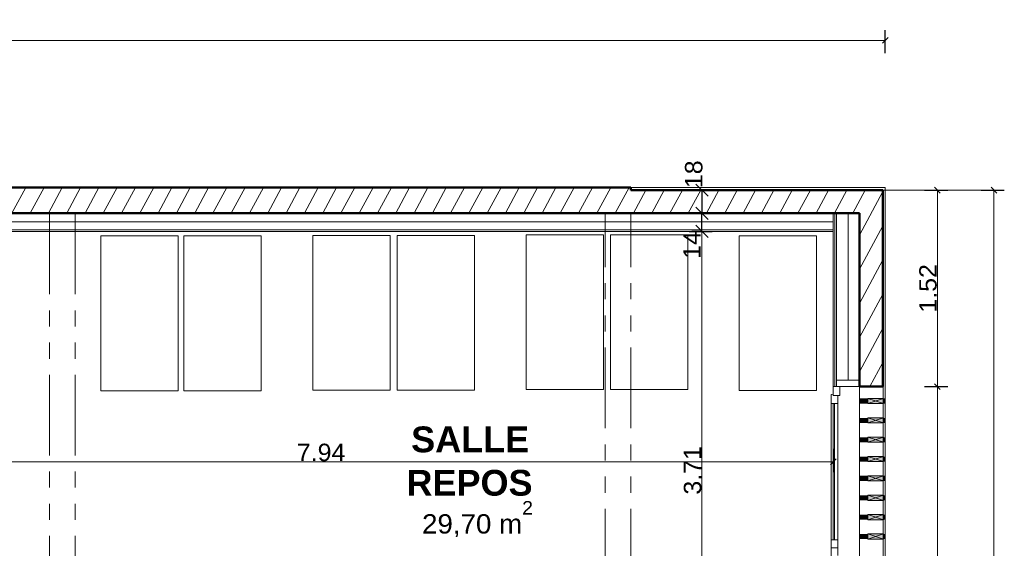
# Model space of a CAD drawing. Extents: x -61922 to -17841, y -51921 to -12831.
# Tile 22 of 22: x -30916 to -23281, y -30354 to -26253. Entities that reach past the tile are written whole.
import ezdxf

# ---------------------------------------------------------------- set-up
doc = ezdxf.new("R2010")
doc.units = 0
doc.header["$LTSCALE"] = 0.1
doc.header["$MEASUREMENT"] = 0
for name, pattern in [('AXES2', [1.125, 0.75, -0.125, 0.125, -0.125]), ('FANTOME2', [1.25, 0.625, -0.125, 0.125, -0.125, 0.125, -0.125]), ('Lignes cachées', [195.611112, 141.111112, -54.5])]:
    doc.linetypes.add(name, pattern=pattern)
doc.layers.get('0').update_dxf_attribs({"lineweight": 9})
doc.layers.get('Defpoints').update_dxf_attribs({"lineweight": 9})
for name, color, linetype, lineweight in [('Cloisons', 7, 'Continuous', 9), ('Cotat_ 1_50', 7, 'Continuous', 9), ('Doublages Inter', 7, 'Continuous', 9), ('Environnement', 7, 'Continuous', 9), ('Mobiliers', 7, 'Continuous', 9), ('Murs Périphériques', 7, 'Continuous', 9), ('Poutres', 7, 'Continuous', 9), ('Revetement Sols', 7, 'Continuous', 9), ('Texte 2D', 7, 'Continuous', 9)]:
    doc.layers.add(name, color=color, linetype=linetype, lineweight=lineweight)
doc.styles.add('STYLE_GENERE_2', font='swissc.ttf', dxfattribs={"width": 1.25})
doc.styles.add('STYLE_GENERE_6', font='arialbd.ttf')
doc.linetypes.add('ISOLATION', pattern='A,0.0001,-0.1,[134,ltypeshp.shx,S=0.1,R=0,X=-0.1,Y=0],-0.2,[134,ltypeshp.shx,S=0.1,R=180,X=0.1,Y=0],-0.1', length=0.4001)
doc.dimstyles.new('COTATION_EN_M', dxfattribs={"dimtxt": 135, "dimasz": 45, "dimexe": 80, "dimexo": 10, "dimgap": 3, "dimtad": 1, "dimlfac": 0.001, "dimzin": 0, "dimdsep": 46, "dimtxsty": 'STYLE_GENERE_2', "dimblk": 'OBLIQUE', "dimcen": 2.5, "dimclrd": 256, "dimclre": 256, "dimclrt": 256, "dimadec": 0, "dimazin": 0, "dimtfac": 1, "dimtix": 1, "dimtmove": 1, "dimatfit": 3, "dimldrblk": 'OBLIQUE', "dimfxl": 100, "dimfxlon": 1, "dimtfillclr": 256, "dimtolj": 1, "dimtzin": 1, "dimlwd": -1, "dimarcsym": 0})
doc.dimstyles.new('COTE CM', dxfattribs={"dimtxt": 135, "dimasz": 95, "dimexe": 80, "dimexo": 10, "dimgap": 10, "dimtad": 1, "dimdec": 0, "dimlfac": 0.1, "dimzin": 0, "dimtxsty": 'STYLE_GENERE_2', "dimblk": 'OBLIQUE', "dimcen": 0.09, "dimclrd": 256, "dimclre": 256, "dimclrt": 256, "dimadec": 0, "dimazin": 0, "dimtfac": 1, "dimtdec": 0, "dimtmove": 1, "dimatfit": 3, "dimfxl": 100, "dimfxlon": 1, "dimtolj": 1, "dimtzin": 0, "dimarcsym": 0})
pattern_1 = [(241.8604, (-49431.77, -45033.68), (110.2251, -58.9527), [])]

# ---------------------------------------------------------------- blocks, each defined once
blk = doc.blocks.new('_Oblique')
at = {"color": 0, "linetype": 'ByBlock', "lineweight": -2}
blk.add_line((-0.5, -0.5), (0.5, 0.5), dxfattribs=at)
blk = doc.blocks.new('*D870')
at = {"lineweight": -2, "transparency": 16777216}
for p, q in [((-25725.3, -27575.4), (-25545.3, -27575.4)), ((-25625.3, -27575.4), (-25625.3, -27755.4)), ((-25725.3, -27755.4), (-25545.3, -27755.4))]:
    blk.add_line(p, q, dxfattribs=at)
at = {"layer": 'Defpoints', "color": 0, "transparency": 16777216}
for p in [(-26630.5, -27575.4), (-26630.5, -27755.4), (-25625.3, -27755.4)]:
    blk.add_point(p, dxfattribs=at)
at = {"lineweight": -2, "transparency": 16777216, "xscale": 95, "yscale": 95, "zscale": 95}
for p, rotation in [((-25625.3, -27575.4), 90), ((-25625.3, -27755.4), 270)]:
    blk.add_blockref('_Oblique', p, dxfattribs=dict(at, rotation=rotation))
at = {"transparency": 16777216, "insert": (-25688.6, -27452.1), "char_height": 135, "attachment_point": 5, "rotation": 90, "style": 'STYLE_GENERE_2'}
blk.add_mtext('\\A1;18', dxfattribs=at)
blk = doc.blocks.new('*D871')
at = {"lineweight": -2, "transparency": 16777216}
for p, q in [((-25725.3, -27895.4), (-25545.3, -27895.4)), ((-25525.3, -31603), (-25705.3, -31603))]:
    blk.add_line(p, q, dxfattribs=at)
at = {"transparency": 16777216}
blk.add_line((-25625.3, -27895.4), (-25625.3, -31603), dxfattribs=at)
at = {"layer": 'Defpoints', "color": 0, "transparency": 16777216}
for p in [(-26176.3, -27895.4), (-25625.3, -31603), (-25063.6, -31603)]:
    blk.add_point(p, dxfattribs=at)
at = {"transparency": 16777216, "xscale": 45, "yscale": 45, "zscale": 45}
for p, rotation in [((-25625.3, -27895.4), 90), ((-25625.3, -31603), 270)]:
    blk.add_blockref('_Oblique', p, dxfattribs=dict(at, rotation=rotation))
at = {"transparency": 16777216, "insert": (-25697.6, -29749.2), "char_height": 135, "attachment_point": 5, "rotation": 90, "style": 'STYLE_GENERE_2'}
blk.add_mtext('\\A1;3.71', dxfattribs=at)
blk = doc.blocks.new('*D908')
at = {"lineweight": -2, "transparency": 16777216}
for p, q in [((-32550.3, -29583.1), (-32550.3, -29763.1)), ((-24607.4, -29583.1), (-24607.4, -29763.1))]:
    blk.add_line(p, q, dxfattribs=at)
at = {"transparency": 16777216}
blk.add_line((-32550.3, -29683.1), (-24607.4, -29683.1), dxfattribs=at)
at = {"layer": 'Defpoints', "color": 0, "transparency": 16777216}
for p in [(-24607.4, -27895.4), (-32550.3, -29439.7), (-24607.4, -29683.1)]:
    blk.add_point(p, dxfattribs=at)
at = {"transparency": 16777216, "xscale": 45, "yscale": 45, "zscale": 45, "rotation": 180}
blk.add_blockref('_Oblique', (-32550.3, -29683.1), dxfattribs=at)
at = {"transparency": 16777216, "xscale": 45, "yscale": 45, "zscale": 45}
blk.add_blockref('_Oblique', (-24607.4, -29683.1), dxfattribs=at)
at = {"transparency": 16777216, "insert": (-28578.9, -29610.9), "char_height": 135, "attachment_point": 5, "style": 'STYLE_GENERE_2'}
blk.add_mtext('\\A1;7.94', dxfattribs=at)
blk = doc.blocks.new('*D977')
at = {"lineweight": -2, "ltscale": 10, "transparency": 16777216}
for p, q in [((-43185.1, -26514), (-43185.1, -26334)), ((-24204.1, -26514), (-24204.1, -26334))]:
    blk.add_line(p, q, dxfattribs=at)
at = {"ltscale": 10, "transparency": 16777216}
blk.add_line((-24204.1, -26414), (-43185.1, -26414), dxfattribs=at)
at = {"layer": 'Defpoints', "color": 0, "ltscale": 10, "transparency": 16777216}
for p in [(-43185.1, -26414), (-43185.1, -27353.6), (-24204.1, -27353.6)]:
    blk.add_point(p, dxfattribs=at)
at = {"ltscale": 10, "transparency": 16777216, "xscale": 45, "yscale": 45, "zscale": 45, "rotation": 180}
blk.add_blockref('_Oblique', (-43185.1, -26414), dxfattribs=at)
at = {"ltscale": 10, "transparency": 16777216, "xscale": 45, "yscale": 45, "zscale": 45}
blk.add_blockref('_Oblique', (-24204.1, -26414), dxfattribs=at)
at = {"lineweight": 5, "ltscale": 10, "transparency": 16777216, "insert": (-33694.6, -26341.7), "char_height": 135, "attachment_point": 5, "style": 'STYLE_GENERE_2'}
blk.add_mtext('\\A1;18.98', dxfattribs=at)
blk = doc.blocks.new('*D978')
at = {"lineweight": -2, "ltscale": 10, "transparency": 16777216}
for p, q in [((-23460.9, -27575.4), (-23280.9, -27575.4)), ((-23460.9, -41758.2), (-23280.9, -41758.2))]:
    blk.add_line(p, q, dxfattribs=at)
at = {"ltscale": 10, "transparency": 16777216}
blk.add_line((-23360.9, -27575.4), (-23360.9, -41758.2), dxfattribs=at)
at = {"layer": 'Defpoints', "color": 0, "ltscale": 10, "transparency": 16777216}
for p in [(-24173.2, -27575.4), (-24153.2, -41758.2), (-23360.9, -41758.2)]:
    blk.add_point(p, dxfattribs=at)
at = {"ltscale": 10, "transparency": 16777216, "xscale": 45, "yscale": 45, "zscale": 45}
for p, rotation in [((-23360.9, -27575.4), 90), ((-23360.9, -41758.2), 270)]:
    blk.add_blockref('_Oblique', p, dxfattribs=dict(at, rotation=rotation))
at = {"lineweight": 5, "ltscale": 10, "transparency": 16777216, "insert": (-23433.2, -34666.8), "char_height": 135, "attachment_point": 5, "rotation": 90, "style": 'STYLE_GENERE_2'}
blk.add_mtext('\\A1;14.18', dxfattribs=at)
blk = doc.blocks.new('*D980')
at = {"lineweight": -2, "ltscale": 10, "transparency": 16777216}
for p, q in [((-23899.8, -29099.3), (-23719.8, -29099.3)), ((-23899.8, -38509.5), (-23719.8, -38509.5))]:
    blk.add_line(p, q, dxfattribs=at)
at = {"ltscale": 10, "transparency": 16777216}
blk.add_line((-23799.8, -38509.5), (-23799.8, -29099.3), dxfattribs=at)
at = {"layer": 'Defpoints', "color": 0, "ltscale": 10, "transparency": 16777216}
for p in [(-24381.2, -29099.3), (-23799.8, -29099.3), (-24361.2, -38509.5)]:
    blk.add_point(p, dxfattribs=at)
at = {"ltscale": 10, "transparency": 16777216, "xscale": 45, "yscale": 45, "zscale": 45}
for p, rotation in [((-23799.8, -29099.3), 90), ((-23799.8, -38509.5), 270)]:
    blk.add_blockref('_Oblique', p, dxfattribs=dict(at, rotation=rotation))
at = {"lineweight": 5, "ltscale": 10, "transparency": 16777216, "insert": (-23880.3, -33804.4), "char_height": 135, "attachment_point": 5, "rotation": 90, "style": 'STYLE_GENERE_2'}
blk.add_mtext('\\A1;9.41/2.15', dxfattribs=at)
blk = doc.blocks.new('*D981')
at = {"lineweight": -2, "ltscale": 10, "transparency": 16777216}
for p, q in [((-23899.8, -27575.4), (-23719.8, -27575.4)), ((-23899.8, -29099.3), (-23719.8, -29099.3))]:
    blk.add_line(p, q, dxfattribs=at)
at = {"ltscale": 10, "transparency": 16777216}
blk.add_line((-23799.8, -29099.3), (-23799.8, -27575.4), dxfattribs=at)
at = {"layer": 'Defpoints', "color": 0, "ltscale": 10, "transparency": 16777216}
for p in [(-24381.2, -27575.4), (-23799.8, -27575.4), (-24381.2, -29099.3)]:
    blk.add_point(p, dxfattribs=at)
at = {"ltscale": 10, "transparency": 16777216, "xscale": 45, "yscale": 45, "zscale": 45}
for p, rotation in [((-23799.8, -27575.4), 90), ((-23799.8, -29099.3), 270)]:
    blk.add_blockref('_Oblique', p, dxfattribs=dict(at, rotation=rotation))
at = {"ltscale": 10, "transparency": 16777216, "insert": (-23872.2, -28337.4), "char_height": 135, "attachment_point": 5, "rotation": 90, "style": 'STYLE_GENERE_2'}
blk.add_mtext('\\A1;1.52', dxfattribs=at)
blk = doc.blocks.new('*D984')
at = {"lineweight": -2, "ltscale": 10, "transparency": 16777216}
for p, q in [((-25625.3, -27755.4), (-25705.3, -27755.4)), ((-25625.3, -27895.4), (-25625.3, -27755.4)), ((-25625.3, -27895.4), (-25705.3, -27895.4))]:
    blk.add_line(p, q, dxfattribs=at)
at = {"layer": 'Defpoints', "color": 0, "ltscale": 10, "transparency": 16777216}
for p in [(-25625.3, -27755.4), (-25625.3, -27755.4), (-25625.3, -27895.4)]:
    blk.add_point(p, dxfattribs=at)
at = {"lineweight": -2, "ltscale": 10, "transparency": 16777216, "xscale": 95, "yscale": 95, "zscale": 95}
for p, rotation in [((-25625.3, -27755.4), 90), ((-25625.3, -27895.4), 270)]:
    blk.add_blockref('_Oblique', p, dxfattribs=dict(at, rotation=rotation))
at = {"ltscale": 10, "transparency": 16777216, "insert": (-25703.2, -28000.8), "char_height": 135, "attachment_point": 5, "rotation": 90, "style": 'STYLE_GENERE_2'}
blk.add_mtext('\\A1;14', dxfattribs=at)

msp = doc.modelspace()

# ---------------------------------------------------------------- hatches: boundary and pattern name
h = msp.add_hatch()
h.set_pattern_fill('ANSI31', color=256, scale=1000, angle=160, style=0)
h.set_pattern_definition(pattern_1)
h.paths.add_polyline_path([(-33504.127, -27555.357), (-33504.127, -27755.357), (-26176.275, -27755.357), (-26176.538, -27554.665)])
at = {"layer": 'Environnement', "linetype": 'Continuous', "lineweight": 9}
for points in [[(-24338.545, -29231.792), (-24218.545, -29231.792), (-24218.545, -29191.792), (-24338.545, -29191.792)], [(-24338.545, -29381.792), (-24218.545, -29381.792), (-24218.545, -29341.792), (-24338.545, -29341.792)], [(-24338.545, -29531.792), (-24218.545, -29531.792), (-24218.545, -29491.792), (-24338.545, -29491.792)], [(-24338.545, -29681.792), (-24218.545, -29681.792), (-24218.545, -29641.792), (-24338.545, -29641.792)], [(-24338.545, -29830.586), (-24218.545, -29830.586), (-24218.545, -29790.586), (-24338.545, -29790.586)], [(-24338.545, -29981.792), (-24218.545, -29981.792), (-24218.545, -29941.792), (-24338.545, -29941.792)], [(-24338.545, -30131.792), (-24218.545, -30131.792), (-24218.545, -30091.792), (-24338.545, -30091.792)], [(-24338.545, -30281.792), (-24218.545, -30281.792), (-24218.545, -30241.792), (-24338.545, -30241.792)]]:
    msp.add_hatch(color=7, dxfattribs=at).paths.add_polyline_path(points, flags=0)
at = {"layer": 'Murs Périphériques', "linetype": 'Continuous', "lineweight": 15}
h = msp.add_hatch(dxfattribs=at)
h.set_pattern_fill('ANSI31', scale=1000, angle=160, style=0)
h.set_pattern_definition(pattern_1)
h.paths.add_polyline_path([(-26176.275, -27755.357), (-24417.408, -27755.357), (-24237.408, -27575.357), (-26176.275, -27575.357)], flags=0)
h = msp.add_hatch(dxfattribs=at)
h.set_pattern_fill('ANSI31', scale=1000, angle=160, style=0)
h.set_pattern_definition(pattern_1)
h.paths.add_polyline_path([(-24404.127, -27755.357), (-24404.127, -29099.346), (-24224.127, -29099.346), (-24224.127, -27575.357)])
for points in [[(-24338.545, -29231.792), (-24338.545, -29191.792), (-24404.127, -29191.792), (-24404.127, -29231.792)], [(-24204.127, -29231.792), (-24204.127, -29191.792), (-24218.545, -29191.792), (-24218.545, -29231.792)], [(-24338.545, -29381.792), (-24338.545, -29341.792), (-24404.127, -29341.792), (-24404.127, -29381.792)], [(-24204.127, -29381.792), (-24204.127, -29341.792), (-24218.545, -29341.792), (-24218.545, -29381.792)], [(-24338.545, -29531.792), (-24338.545, -29491.792), (-24404.127, -29491.792), (-24404.127, -29531.792)], [(-24204.127, -29531.792), (-24204.127, -29491.792), (-24218.545, -29491.792), (-24218.545, -29531.792)], [(-24338.545, -29681.792), (-24338.545, -29641.792), (-24404.127, -29641.792), (-24404.127, -29681.792)], [(-24204.127, -29681.792), (-24204.127, -29641.792), (-24218.545, -29641.792), (-24218.545, -29681.792)], [(-24338.545, -29830.586), (-24338.545, -29790.586), (-24404.127, -29790.586), (-24404.127, -29830.586)], [(-24204.127, -29830.586), (-24204.127, -29790.586), (-24218.545, -29790.586), (-24218.545, -29830.586)], [(-24338.545, -29981.792), (-24338.545, -29941.792), (-24404.127, -29941.792), (-24404.127, -29981.792)], [(-24204.127, -29981.792), (-24204.127, -29941.792), (-24218.545, -29941.792), (-24218.545, -29981.792)], [(-24338.545, -30131.792), (-24338.545, -30091.792), (-24404.127, -30091.792), (-24404.127, -30131.792)], [(-24204.127, -30131.792), (-24204.127, -30091.792), (-24218.545, -30091.792), (-24218.545, -30131.792)], [(-24338.545, -30281.792), (-24338.545, -30241.792), (-24404.127, -30241.792), (-24404.127, -30281.792)], [(-24204.127, -30281.792), (-24204.127, -30241.792), (-24218.545, -30241.792), (-24218.545, -30281.792)]]:
    msp.add_hatch(color=7, dxfattribs=at).paths.add_polyline_path(points, flags=0)

# ---------------------------------------------------------------- linework, layer by layer
at = {"lineweight": 50}
for p, q in [((-43185.085, -27555.357), (-26176.275, -27555.357)), ((-26176.275, -27555.357), (-26176.275, -27575.357)), ((-26176.275, -27575.357), (-24224.127, -27575.357)), ((-24224.127, -29099.346), (-24224.127, -27575.357)), ((-43118.437, -27755.357), (-24404.127, -27755.357)), ((-24404.127, -29099.346), (-24404.127, -27755.357)), ((-24224.127, -29099.346), (-24404.127, -29099.346))]:
    msp.add_line(p, q, dxfattribs=at)
at = {"ltscale": 10}
for p, q in [((-24204.127, -41758.239), (-24224.127, -27575.357)), ((-24224.127, -27575.357), (-23324.238, -27575.357)), ((-23324.238, -27575.357), (-23449.657, -27575.357))]:
    msp.add_line(p, q, dxfattribs=at)
at = {"linetype": 'AXES2'}
msp.add_line((-24417.408, -27755.357), (-24607.408, -27755.357), dxfattribs=at)
msp.add_lwpolyline([(-24581.408, -29099.346), (-24404.408, -29099.346), (-24404.408, -29049.346), (-24581.408, -29049.346)], close=True)
at = {"layer": 'Cloisons', "color": 7, "linetype": 'ISOLATION', "ltscale": 2100}
msp.add_line((-24492.908, -29049.346), (-24492.908, -27755.357), dxfattribs=at)
at = {"layer": 'Cloisons', "color": 7, "linetype": 'ISOLATION', "ltscale": 1550}
msp.add_line((-24607.408, -27820.335), (-39660.463, -27820.335), dxfattribs=at)
at = {"layer": 'Cotat_ 1_50', "color": 7, "linetype": 'Continuous', "lineweight": 20}
for p, q in [((-25437.777, -27555.357), (-25625.277, -27555.357)), ((-25259.707, -27575.357), (-25447.207, -27575.357)), ((-25717.642, -27755.357), (-25905.142, -27755.357)), ((-25437.777, -27755.357), (-25625.277, -27755.357)), ((-25259.707, -27755.357), (-25447.207, -27755.357))]:
    msp.add_line(p, q, dxfattribs=at)
at = {"layer": 'Doublages Inter', "color": 7, "linetype": 'Continuous'}
for p, q in [((-24417.408, -27755.357), (-39660.463, -27755.357)), ((-24607.408, -27755.357), (-24607.408, -29099.346)), ((-24594.408, -27755.357), (-24594.408, -29099.346)), ((-24581.408, -27755.357), (-24581.408, -29099.346)), ((-39533.463, -27882.357), (-24607.408, -27882.357)), ((-32550.343, -27895.357), (-24607.408, -27895.357)), ((-24607.408, -29099.346), (-24237.408, -29099.346))]:
    msp.add_line(p, q, dxfattribs=at)
at = {"layer": 'Doublages Inter'}
for p, q in [((-24622.408, -29161.346), (-24607.408, -29159.346)), ((-24622.408, -29229.346), (-24622.408, -29161.346)), ((-24607.408, -29099.346), (-24607.408, -29169.346)), ((-24607.408, -29159.346), (-24607.408, -29169.346)), ((-24557.408, -29169.346), (-24557.408, -29099.346)), ((-24622.408, -29169.346), (-24622.408, -30349.346)), ((-24572.408, -29229.346), (-24622.408, -29229.346)), ((-24622.408, -29229.346), (-24622.408, -30289.346)), ((-24607.408, -29169.346), (-24557.408, -29169.346)), ((-24607.408, -29169.346), (-24572.408, -29169.346)), ((-24607.408, -29229.346), (-24607.408, -30289.346)), ((-24597.408, -29229.346), (-24597.408, -30289.346)), ((-24572.408, -29169.346), (-24572.408, -29229.346)), ((-24572.408, -29229.346), (-24572.408, -30289.346)), ((-24572.408, -30289.346), (-24622.408, -30289.346)), ((-24622.408, -30289.346), (-24622.408, -30359.346)), ((-24572.408, -30349.346), (-24572.408, -30289.346)), ((-24622.408, -30349.346), (-24572.408, -30349.346)), ((-24622.408, -31529.346), (-24622.408, -30349.346)), ((-24607.408, -30349.346), (-24572.408, -30349.346)), ((-24572.408, -30349.346), (-24572.408, -30409.346))]:
    msp.add_line(p, q, dxfattribs=at)
at = {"layer": 'Doublages Inter', "color": 59, "linetype": 'Continuous', "lineweight": 20}
msp.add_line((-24557.408, -29099.346), (-24607.408, -29099.346), dxfattribs=at)
at = {"layer": 'Environnement', "color": 7, "linetype": 'Continuous', "lineweight": 20}
for p, q in [((-24338.545, -29231.792), (-24218.545, -29191.792)), ((-24218.545, -29231.792), (-24338.545, -29191.792)), ((-24338.545, -29381.792), (-24218.545, -29341.792)), ((-24218.545, -29381.792), (-24338.545, -29341.792)), ((-24338.545, -29531.792), (-24218.545, -29491.792)), ((-24218.545, -29531.792), (-24338.545, -29491.792)), ((-24338.545, -29681.792), (-24218.545, -29641.792)), ((-24218.545, -29681.792), (-24338.545, -29641.792)), ((-24338.545, -29830.586), (-24218.545, -29790.586)), ((-24218.545, -29830.586), (-24338.545, -29790.586)), ((-24338.545, -29981.792), (-24218.545, -29941.792)), ((-24218.545, -29981.792), (-24338.545, -29941.792)), ((-24338.545, -30131.792), (-24218.545, -30091.792)), ((-24218.545, -30131.792), (-24338.545, -30091.792)), ((-24338.545, -30281.792), (-24218.545, -30241.792)), ((-24218.545, -30281.792), (-24338.545, -30241.792))]:
    msp.add_line(p, q, dxfattribs=at)
at = {"layer": 'Environnement', "color": 7, "linetype": 'Continuous', "flags": 128}
for points in [[(-24338.545, -29231.792), (-24218.545, -29231.792), (-24218.545, -29191.792), (-24338.545, -29191.792)], [(-24338.545, -29381.792), (-24218.545, -29381.792), (-24218.545, -29341.792), (-24338.545, -29341.792)], [(-24338.545, -29531.792), (-24218.545, -29531.792), (-24218.545, -29491.792), (-24338.545, -29491.792)], [(-24338.545, -29681.792), (-24218.545, -29681.792), (-24218.545, -29641.792), (-24338.545, -29641.792)], [(-24338.545, -29830.586), (-24218.545, -29830.586), (-24218.545, -29790.586), (-24338.545, -29790.586)], [(-24338.545, -29981.792), (-24218.545, -29981.792), (-24218.545, -29941.792), (-24338.545, -29941.792)], [(-24338.545, -30131.792), (-24218.545, -30131.792), (-24218.545, -30091.792), (-24338.545, -30091.792)], [(-24338.545, -30281.792), (-24218.545, -30281.792), (-24218.545, -30241.792), (-24338.545, -30241.792)]]:
    msp.add_lwpolyline(points, close=True, dxfattribs=at)
at = {"layer": 'Mobiliers', "color": 7, "linetype": 'Continuous', "lineweight": 20}
for p, q in [((-24204.204, -27759.989), (-24204.204, -33436.299)), ((-24204.204, -28859.277), (-24204.204, -34535.587))]:
    msp.add_line(p, q, dxfattribs=at)
at = {"layer": 'Mobiliers', "color": 253}
for p, q in [((-30287.845, -29131.133), (-30287.845, -27931.133)), ((-30287.845, -27931.133), (-29687.845, -27931.133)), ((-29687.845, -27931.133), (-29687.845, -29131.133)), ((-29642.819, -29131.133), (-29642.819, -27931.133)), ((-29642.819, -27931.133), (-29042.819, -27931.133)), ((-29042.819, -27931.133), (-29042.819, -29131.133)), ((-28642.823, -29126.589), (-28642.823, -27926.589)), ((-28642.823, -27926.589), (-28042.823, -27926.589)), ((-28042.823, -27926.589), (-28042.823, -29126.589)), ((-27989.245, -29126.589), (-27989.245, -27926.589)), ((-27989.245, -27926.589), (-27389.245, -27926.589)), ((-27389.245, -27926.589), (-27389.245, -29126.589)), ((-26989.247, -29123.074), (-26989.247, -27923.074)), ((-26989.247, -27923.074), (-26389.247, -27923.074)), ((-26389.247, -27923.074), (-26389.247, -29123.074)), ((-26336.006, -29123.074), (-26336.006, -27923.074)), ((-26336.006, -27923.074), (-25736.006, -27923.074)), ((-25736.006, -27923.074), (-25736.006, -29123.074)), ((-25336.006, -29130.699), (-25336.006, -27930.699)), ((-25336.006, -27930.699), (-24736.006, -27930.699)), ((-24736.006, -27930.699), (-24736.006, -29130.699)), ((-29687.845, -29131.133), (-30287.845, -29131.133)), ((-29042.819, -29131.133), (-29642.819, -29131.133)), ((-28042.823, -29126.589), (-28642.823, -29126.589)), ((-27389.245, -29126.589), (-27989.245, -29126.589)), ((-26389.247, -29123.074), (-26989.247, -29123.074)), ((-25736.006, -29123.074), (-26336.006, -29123.074)), ((-24736.006, -29130.699), (-25336.006, -29130.699))]:
    msp.add_line(p, q, dxfattribs=at)
at = {"layer": 'Murs Périphériques', "color": 7, "linetype": 'Continuous'}
for p, q in [((-26176.275, -27555.357), (-43185.085, -27555.357)), ((-24237.408, -27575.357), (-26176.275, -27575.357)), ((-26176.275, -27755.357), (-24417.408, -27755.357))]:
    msp.add_line(p, q, dxfattribs=at)
at = {"layer": 'Murs Périphériques', "color": 59, "linetype": 'Continuous', "lineweight": 20}
for p, q in [((-24204.127, -27555.357), (-26176.275, -27555.357)), ((-24204.127, -27555.357), (-24204.127, -38509.506)), ((-24404.127, -28654.645), (-24404.127, -39608.794)), ((-24204.127, -28654.645), (-24204.127, -39608.794))]:
    msp.add_line(p, q, dxfattribs=at)
at = {"layer": 'Murs Périphériques', "linetype": 'Continuous'}
for p, q in [((-24404.127, -27555.357), (-24204.127, -27555.357)), ((-24204.127, -27555.357), (-24204.127, -27755.357)), ((-43118.437, -27755.357), (-26176.275, -27755.357))]:
    msp.add_line(p, q, dxfattribs=at)
at = {"layer": 'Poutres', "color": 7, "linetype": 'FANTOME2', "lineweight": 20, "ltscale": 10000}
for p, q in [((-30685.399, -27757.977), (-30685.399, -34421.026)), ((-30485.399, -27757.977), (-30485.399, -34421.088))]:
    msp.add_line(p, q, dxfattribs=at)
at = {"layer": 'Poutres', "color": 7, "linetype": 'Lignes cachées', "lineweight": 20}
for p, q in [((-30685.399, -27757.977), (-30485.399, -27757.977)), ((-26176.275, -27755.357), (-26376.275, -27755.357))]:
    msp.add_line(p, q, dxfattribs=at)
at = {"layer": 'Poutres', "linetype": 'FANTOME2', "ltscale": 10000}
for p, q in [((-26376.275, -34422.366), (-26376.275, -27755.357)), ((-26176.275, -34422.428), (-26176.275, -27755.357))]:
    msp.add_line(p, q, dxfattribs=at)

# ---------------------------------------------------------------- texts
at = {"layer": 'Revetement Sols', "color": 7, "linetype": 'Continuous', "lineweight": 20, "insert": (-27796.006, -30267.339), "char_height": 150, "attachment_point": 7, "style": 'STYLE_GENERE_2'}
msp.add_mtext('{29,70 m\\A1{\\H0.7x;\\S2^  ;}}', dxfattribs=at)
at = {"layer": 'Texte 2D', "color": 7, "style": 'STYLE_GENERE_6'}
for s, p in [('SALLE', (-27880.692, -29608.86)), ('REPOS', (-27917.185, -29945.604))]:
    msp.add_text(s, height=200, dxfattribs=at).set_placement(p)

# ---------------------------------------------------------------- dimensions: what is measured, and where the dimension line sits
at = {"lineweight": 5, "ltscale": 10}
dim = msp.add_linear_dim(base=(-43185.085, -26414.034), p1=(-24204.127, -27353.643), p2=(-43185.085, -27353.643), dimstyle='COTATION_EN_M', dxfattribs=at)
dim.commit()
dim.dimension.update_dxf_attribs({"geometry": '*D977', "text_midpoint": (-33694.606, -26341.736)})
dim = msp.add_linear_dim(base=(-25625.277, -27755.357), p1=(-26630.542, -27575.357), p2=(-26630.542, -27755.357), angle=90, dimstyle='COTE CM')
dim.commit()
dim.dimension.update_dxf_attribs({"geometry": '*D870', "text_midpoint": (-25609.288, -27452.066), "dimtype": 160})
at = {"ltscale": 10}
dim = msp.add_linear_dim(base=(-23799.842, -27575.357), p1=(-24381.176, -29099.346), p2=(-24381.176, -27575.357), angle=90, dimstyle='COTATION_EN_M', dxfattribs=at)
dim.commit()
dim.dimension.update_dxf_attribs({"geometry": '*D981', "text_midpoint": (-23872.227, -28337.352)})
at = {"lineweight": 5, "ltscale": 10}
dim = msp.add_linear_dim(base=(-23360.888, -41758.239), p1=(-24173.198, -27575.357), p2=(-24153.198, -41758.239), angle=90, dimstyle='COTATION_EN_M', dxfattribs=at)
dim.commit()
dim.dimension.update_dxf_attribs({"geometry": '*D978', "text_midpoint": (-23433.185, -34666.798)})
at = {"ltscale": 10}
dim = msp.add_linear_dim(base=(-25625.277, -27755.357), p1=(-25625.277, -27895.357), p2=(-25625.277, -27755.357), angle=90, dimstyle='COTE CM', dxfattribs=at)
dim.commit()
dim.dimension.update_dxf_attribs({"geometry": '*D984', "text_midpoint": (-25625.277, -28000.846), "dimtype": 160})
dim = msp.add_linear_dim(base=(-24607.408, -29683.15), p1=(-32550.343, -29439.732), p2=(-24607.408, -27895.357), dimstyle='COTATION_EN_M')
dim.commit()
dim.dimension.update_dxf_attribs({"geometry": '*D908', "text_midpoint": (-28578.876, -29610.853)})
dim = msp.add_linear_dim(base=(-25625.277, -31603.005), p1=(-26176.275, -27895.357), p2=(-25063.596, -31603.005), angle=90, dimstyle='COTATION_EN_M')
dim.commit()
dim.dimension.update_dxf_attribs({"geometry": '*D871', "text_midpoint": (-25697.574, -29749.181)})
at = {"lineweight": 5, "ltscale": 10}
dim = msp.add_linear_dim(base=(-23799.842, -29099.346), p1=(-24361.176, -38509.506), p2=(-24381.176, -29099.346), angle=90, text='9.41/2.15', dimstyle='COTATION_EN_M', dxfattribs=at)
dim.commit()
dim.dimension.update_dxf_attribs({"geometry": '*D980', "text_midpoint": (-23880.292, -33804.426)})

doc.saveas('drawing.dxf')
